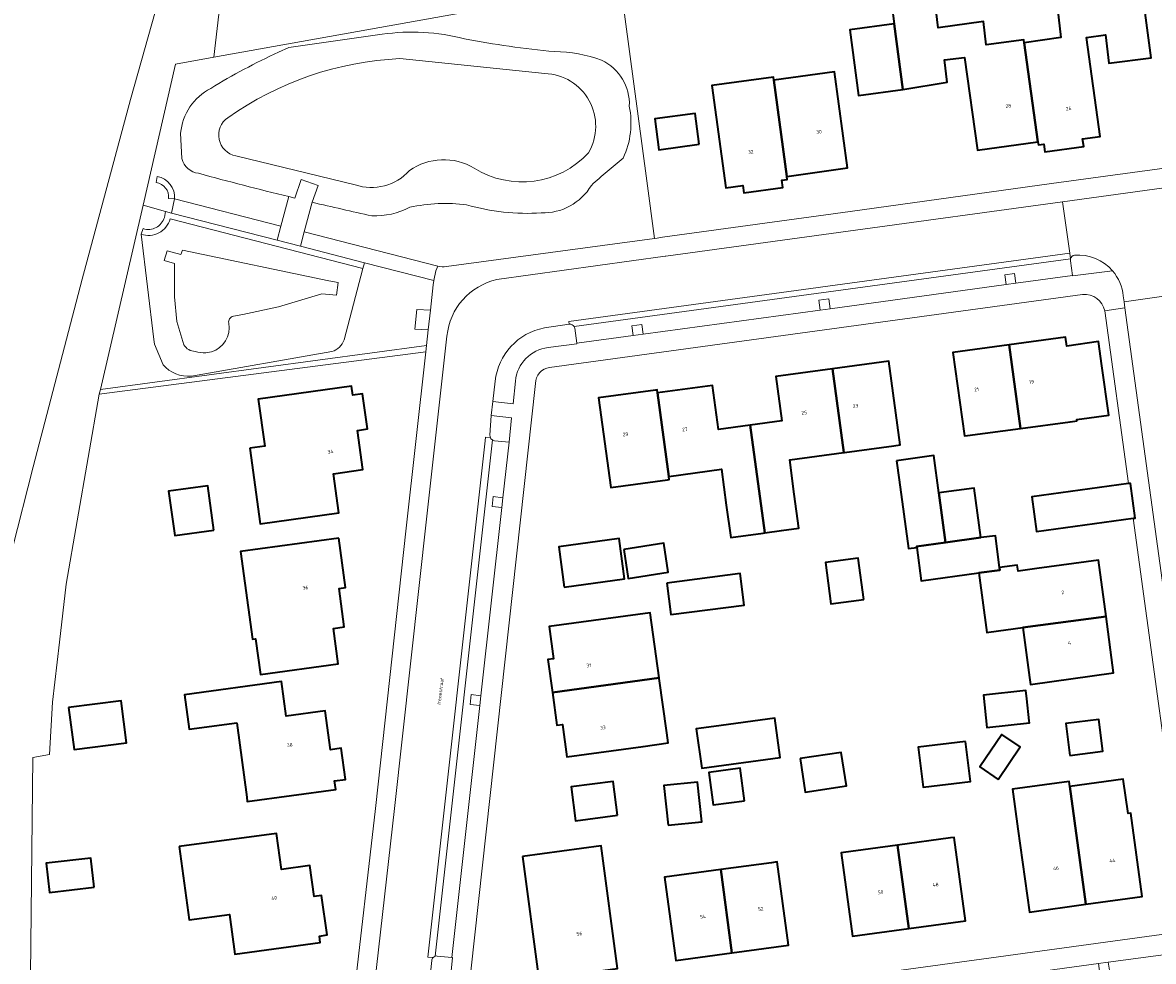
# Model space of a CAD drawing. Header units: metres. Extents: x 201541 to 204988, y 387833 to 394342.
# Tile 144 of 214: x 203054 to 203168, y 391896 to 391991. Entities that reach past the tile are written whole.
import ezdxf
from ezdxf.enums import TextEntityAlignment as Align

# ---------------------------------------------------------------- set-up
doc = ezdxf.new("R2010")
doc.units = ezdxf.units.M
doc.layers.get('Defpoints').update_dxf_attribs({"lineweight": 25})
for name, color, linetype, lineweight in [('B-WE-GR-BEPLANTING_CULTUUR_BODEMBEDEKKER-GV', 90, 'Continuous', 18), ('B-WE-GR-BOOMTEELT-GV', 110, 'Continuous', 13), ('B-WE-GR-GROENVOORZIENING-GV', 80, 'Continuous', 18), ('B-WE-GR-HOUTWAL-GV', 40, 'Continuous', 13), ('B-WE-IE-TERREINAFSCHEIDING_KUNSTMATIG_HEKWERK-G', 20, 'IE-TERREINAFSCHEIDING-KUNSTMATIG', 18), ('B-WE-OG-BEBOUWING-GV', 7, 'Continuous', 35), ('B-WE-OG-BEBOUWING-T18', 10, 'Continuous', 18), ('B-WE-OG-TERREIN_CULTUURSCHEIDING-GV', 7, 'Continuous', 18), ('B-WE-OG-TERREIN_ERF-GV', 7, 'Continuous', 18), ('B-WE-OG-WATER-GV', 130, 'Continuous', 18), ('B-WE-OG-WATER_SLOOT-GV', 120, 'Continuous', 18), ('B-WE-VH-ONVERHARD-GV', 252, 'Continuous', 18), ('B-WE-VH-VERHARDING_ASFALT-GV', 252, 'Continuous', 18), ('B-WE-VH-VERHARDING_BETONSTRAATSTEEN-GV', 252, 'Continuous', 18), ('B-WE-VH-VERHARDING_HALFVERHARDING-GV', 252, 'Continuous', 18), ('B-WE-VH-VERHARDING_OPEN-GV', 252, 'Continuous', 18), ('B-WE-VH-VERHARDING_TEGEL-GV', 252, 'Continuous', 18)]:
    doc.layers.add(name, color=color, linetype=linetype, lineweight=lineweight)
doc.styles.add('NLCS-ISO-M200-T18', font='NLCS-ISO.ttf', dxfattribs={"height": 0.36})
doc.linetypes.add('IE-TERREINAFSCHEIDING-KUNSTMATIG', pattern='A,4,[82,NLCS.SHX,S=0.75,R=90,X=0,Y=0],4,-2', length=10)

msp = doc.modelspace()

# ---------------------------------------------------------------- linework, layer by layer
at = {"layer": 'B-WE-GR-BEPLANTING_CULTUUR_BODEMBEDEKKER-GV'}
for points in [[(203159.896, 391967.249), (203159.879, 391967.147), (203159.881, 391967.044), (203160.085, 391965.572), (203160.09, 391965.54), (203164.132, 391966.05)], [(203109.387, 391960.666), (203109.362, 391960.662), (203106.858, 391960.298)], [(203107.23, 391958.32), (203110.145, 391958.705), (203110.138, 391958.75), (203109.922, 391960.261), (203109.901, 391960.346), (203109.864, 391960.426)], [(203101.911, 391954.928), (203101.664, 391952.873), (203103.716, 391952.646), (203103.939, 391954.946)], [(203095.511, 391896.543), (203095.273, 391894.348), (203097.329, 391894.122), (203097.594, 391896.849), (203097.539, 391896.854)], [(203097.539, 391896.854), (203096.061, 391896.995), (203095.957, 391896.996), (203095.856, 391896.976)]]:
    msp.add_lwpolyline(points, dxfattribs=at)
for points in [[(203160.299, 391967.632, 0.2799113), (203159.896, 391967.249)], [(203164.132, 391966.05, 0.2395094), (203160.299, 391967.632)], [(203106.858, 391960.298, 0.331947), (203101.911, 391954.928)], [(203109.864, 391960.426, 0.2994995), (203109.387, 391960.666)], [(203103.939, 391954.946, -0.3482526), (203107.23, 391958.32)], [(203095.634, 391896.833, 0.1667141), (203095.511, 391896.543)], [(203095.856, 391896.976, 0.1397043), (203095.634, 391896.833)]]:
    msp.add_lwpolyline(points, format="xyb", dxfattribs=at)
msp.add_lwpolyline([(203101.641, 391949.022), (203101.822, 391948.925), (203103.31, 391948.768), (203103.562, 391951.244), (203101.51, 391951.47), (203101.378, 391949.473), (203101.442, 391949.232), (203101.473, 391949.112)], close=True, dxfattribs=at)
at = {"layer": 'B-WE-GR-BOOMTEELT-GV'}
for points in [[(203077.416, 392020.837), (203073.534, 391987.584), (203114.543, 391994.927)], [(203039.183, 391830.452), (203045.69, 391884.51), (203053.216, 391937.974), (203055.32, 391946.292), (203060.269, 391965.195), (203065.137, 391983.303), (203068.044, 391993.604)]]:
    msp.add_lwpolyline(points, dxfattribs=at)
at = {"layer": 'B-WE-GR-GROENVOORZIENING-GV'}
for points in [[(203067.825, 391975.541), (203067.732, 391974.949)], [(203068.984, 391973.347), (203069.582, 391973.294)], [(203069.131, 391971.287), (203088.577, 391966.276), (203088.727, 391966.857), (203082.266, 391968.522), (203079.917, 391969.127), (203069.281, 391971.868), (203068.683, 391972.022), (203068.552, 391971.442)], [(203066.408, 391970.305), (203066.211, 391969.739)]]:
    msp.add_lwpolyline(points, dxfattribs=at)
for points in [[(203069.582, 391973.294, 0.395609), (203067.825, 391975.541)], [(203067.732, 391974.949, -0.3959111), (203068.984, 391973.347)], [(203066.211, 391969.739, 0.4355691), (203069.131, 391971.287)], [(203068.552, 391971.442, -0.4350162), (203066.408, 391970.305)]]:
    msp.add_lwpolyline(points, format="xyb", dxfattribs=at)
msp.add_lwpolyline([(203062.108, 391954.086), (203061.997, 391953.604), (203094.906, 391957.885), (203094.978, 391958.525)], close=True, dxfattribs=at)
at = {"layer": 'B-WE-GR-HOUTWAL-GV'}
for points in [[(203050.462, 391833.653), (203048.992, 391838.398), (203048.35, 391838.266), (203050.774, 391857.722), (203053.161, 391875.141), (203053.263, 391880.572), (203054.256, 391888.698), (203055.024, 391891.958), (203055.309, 391917.006), (203056.97, 391917.301), (203057.293, 391922.581), (203057.976, 391928.614), (203058.659, 391934.477), (203061.997, 391953.604), (203062.108, 391954.086), (203066.403, 391972.659), (203069.682, 391986.894), (203073.534, 391987.584), (203077.416, 392020.837)], [(203068.044, 391993.604), (203065.137, 391983.303), (203060.269, 391965.195), (203055.32, 391946.292), (203053.216, 391937.974), (203045.69, 391884.51), (203039.183, 391830.452)]]:
    msp.add_lwpolyline(points, dxfattribs=at)
at = {"layer": 'B-WE-IE-TERREINAFSCHEIDING_KUNSTMATIG_HEKWERK-G'}
for points in [[(203117.187, 391975.132), (203114.575, 391994.693)], [(203061.997, 391953.604), (203094.906, 391957.885)], [(203061.997, 391953.604), (203058.659, 391934.477), (203057.976, 391928.614), (203057.293, 391922.581), (203056.97, 391917.301), (203055.309, 391917.006), (203055.024, 391891.958), (203054.256, 391888.698), (203053.263, 391880.572), (203053.161, 391875.141)]]:
    msp.add_lwpolyline(points, dxfattribs=at)
at = {"layer": 'B-WE-OG-BEBOUWING-GV'}
for points in [[(203155.236, 391989.046), (203155.195, 391989.344), (203151.403, 391988.824), (203151.112, 391991.181), (203146.557, 391990.557), (203146.216, 391993.349), (203145.182, 391993.209), (203141.876, 391992.762), (203142.104, 391990.94), (203143.005, 391984.321), (203147.476, 391985.071), (203147.183, 391987.31), (203149.216, 391987.564), (203150.507, 391978.196), (203156.616, 391979.038)], [(203156.616, 391979.038), (203156.657, 391978.742), (203157.201, 391978.816), (203157.307, 391978.05), (203161.224, 391978.586), (203161.119, 391979.353), (203162.876, 391979.593), (203161.51, 391989.57), (203163.41, 391989.846), (203163.751, 391986.966), (203168.016, 391987.527), (203167.209, 391993.591), (203158.579, 391992.481), (203158.932, 391989.553), (203155.236, 391989.046)], [(203142.104, 391990.94), (203137.635, 391990.332), (203138.536, 391983.713), (203143.005, 391984.321)], [(203131.302, 391975.571), (203129.981, 391985.279), (203129.941, 391985.576), (203123.737, 391984.732), (203125.139, 391974.432), (203126.874, 391974.666), (203126.976, 391973.904), (203130.912, 391974.435), (203130.81, 391975.197), (203131.344, 391975.269)], [(203129.981, 391985.279), (203131.302, 391975.571), (203137.409, 391976.417), (203136.09, 391986.11)], [(203122.47, 391978.801), (203122.058, 391981.893), (203118.003, 391981.353), (203118.414, 391978.261)], [(203160.565, 391950.941), (203160.549, 391951.052), (203163.749, 391951.494), (203163.059, 391956.487), (203162.724, 391958.914), (203159.525, 391958.472), (203159.403, 391959.354), (203153.719, 391958.585), (203154.857, 391950.169), (203159.867, 391950.847)], [(203154.857, 391950.169), (203153.719, 391958.585), (203148.035, 391957.817), (203149.197, 391949.404), (203149.497, 391949.444)], [(203135.892, 391956.169), (203137.036, 391947.738), (203137.117, 391947.749), (203142.101, 391948.425), (203142.734, 391948.511), (203141.589, 391956.942)], [(203137.036, 391947.738), (203135.892, 391956.169), (203130.195, 391955.396), (203130.8, 391950.937), (203127.608, 391950.504), (203129.083, 391939.635), (203130.774, 391939.865), (203132.523, 391940.102), (203132.056, 391943.537), (203131.586, 391946.999)], [(203077.181, 391948.171), (203078.223, 391940.561), (203086.149, 391941.647), (203085.607, 391945.605), (203088.57, 391946.011), (203088.028, 391949.974), (203089.018, 391950.11), (203088.532, 391953.662), (203087.541, 391953.526), (203087.419, 391954.418), (203078.016, 391953.13), (203078.667, 391948.374)], [(203119.39, 391945.32), (203118.258, 391953.738), (203118.216, 391954.045), (203118.053, 391954.023), (203112.331, 391953.248), (203113.555, 391944.219), (203119.276, 391944.998), (203119.431, 391945.019)], [(203118.258, 391953.738), (203119.39, 391945.32), (203124.709, 391946.059), (203125.199, 391942.447), (203125.643, 391939.168), (203128.921, 391939.613), (203129.083, 391939.635), (203127.608, 391950.504), (203124.416, 391950.071), (203123.817, 391954.492)], [(203142.355, 391946.914), (203142.617, 391944.989), (203143.557, 391938.067), (203144.399, 391938.181), (203144.386, 391938.278), (203147.309, 391938.675), (203146.631, 391943.668), (203146.121, 391947.425)], [(203073.548, 391939.92), (203072.936, 391944.384), (203068.986, 391943.845), (203069.596, 391939.379)], [(203166.206, 391941.106), (203166.42, 391941.135), (203165.947, 391944.632), (203165.728, 391944.603), (203155.99, 391943.286), (203156.463, 391939.789)], [(203147.309, 391938.675), (203150.867, 391939.158), (203150.189, 391944.151), (203146.631, 391943.668)], [(203086.125, 391939.113), (203076.221, 391937.771), (203077.437, 391928.925), (203077.754, 391928.968), (203078.248, 391925.372), (203086.083, 391926.449), (203085.595, 391930.018), (203086.695, 391930.17), (203086.16, 391934.045), (203086.814, 391934.136)], [(203108.865, 391934.164), (203114.94, 391934.992), (203114.384, 391939.074), (203108.309, 391938.247)], [(203114.855, 391937.958), (203115.319, 391935.047), (203119.349, 391935.689), (203118.886, 391938.6)], [(203147.309, 391938.675), (203144.386, 391938.278), (203144.399, 391938.181), (203144.857, 391934.812), (203150.647, 391935.597), (203152.781, 391935.887), (203152.744, 391936.162), (203152.318, 391939.355), (203150.867, 391939.158)], [(203139.051, 391932.93), (203138.486, 391937.092), (203135.185, 391936.643), (203135.75, 391932.481)], [(203155.105, 391930.098), (203163.474, 391931.215), (203162.714, 391936.905), (203156.514, 391936.04), (203154.604, 391935.778), (203154.521, 391936.377), (203152.744, 391936.162), (203152.781, 391935.887), (203150.647, 391935.597), (203151.459, 391929.612), (203151.665, 391929.639)], [(203119.193, 391934.58), (203119.607, 391931.402), (203127.008, 391932.366), (203126.593, 391935.544)], [(203107.673, 391923.568), (203118.434, 391925.045), (203117.536, 391931.587), (203107.327, 391930.206), (203107.775, 391926.946), (203107.22, 391926.87)], [(203163.474, 391931.215), (203155.105, 391930.098), (203155.777, 391925.065), (203155.871, 391924.364), (203164.234, 391925.526)], [(203118.434, 391925.045), (203107.673, 391923.568), (203108.126, 391920.265), (203108.681, 391920.341), (203109.128, 391917.082), (203116.818, 391918.123), (203119.338, 391918.464), (203119.199, 391919.478), (203118.446, 391924.957)], [(203075.844, 391920.505), (203076.853, 391912.994), (203076.913, 391912.553), (203085.837, 391913.765), (203085.718, 391914.64), (203086.808, 391914.788), (203086.381, 391917.928), (203085.292, 391917.78), (203084.757, 391921.716), (203080.827, 391921.182), (203080.355, 391924.654), (203070.6, 391923.329), (203071.066, 391919.863)], [(203155.726, 391920.707), (203155.487, 391922.927), (203155.399, 391923.741), (203151.122, 391923.28), (203151.473, 391920.023), (203155.75, 391920.484)], [(203058.906, 391922.038), (203059.447, 391917.817), (203064.731, 391918.494), (203064.19, 391922.715)], [(203123.936, 391920.119), (203122.172, 391919.88), (203122.716, 391915.917), (203130.644, 391916.99), (203130.099, 391920.953)], [(203159.838, 391917.21), (203163.141, 391917.624), (203162.739, 391920.832), (203159.435, 391920.417)], [(203152.599, 391914.798), (203154.817, 391918.069), (203152.972, 391919.32), (203150.754, 391916.049)], [(203149.302, 391918.629), (203144.54, 391918.042), (203145.038, 391914.001), (203149.8, 391914.588)], [(203132.633, 391916.885), (203133.147, 391913.524), (203137.307, 391914.16), (203136.793, 391917.521)], [(203127.043, 391912.636), (203126.606, 391915.922), (203123.445, 391915.501), (203123.883, 391912.215)], [(203160.29, 391910.607), (203161.443, 391902.212), (203167.132, 391902.993), (203165.981, 391911.388), (203165.697, 391911.349), (203165.219, 391914.833), (203159.811, 391914.095)], [(203114.234, 391911.178), (203113.79, 391914.597), (203109.567, 391914.049), (203110.011, 391910.63)], [(203119.327, 391910.173), (203122.718, 391910.522), (203122.306, 391914.522), (203118.915, 391914.173)], [(203161.443, 391902.212), (203160.29, 391910.607), (203159.811, 391914.095), (203159.745, 391914.578), (203154.055, 391913.796), (203154.599, 391909.825), (203155.749, 391901.43)], [(203070.036, 391908.016), (203071.04, 391900.634), (203075.118, 391901.19), (203075.662, 391897.196), (203084.27, 391898.37), (203084.183, 391899.009), (203084.95, 391899.114), (203084.408, 391903.091), (203083.641, 391902.986), (203083.216, 391906.106), (203080.369, 391905.718), (203079.874, 391909.355)], [(203142.466, 391908.173), (203143.608, 391899.778), (203149.304, 391900.553), (203148.161, 391908.948), (203147.788, 391908.897)], [(203104.643, 391907.039), (203106.287, 391894.665), (203114.229, 391895.724), (203112.585, 391908.098)], [(203143.608, 391899.778), (203142.466, 391908.173), (203137.026, 391907.433), (203136.771, 391907.398), (203137.913, 391899.003)], [(203061.484, 391903.924), (203061.142, 391906.869), (203056.636, 391906.345), (203056.978, 391903.401)], [(203125.772, 391897.316), (203124.644, 391905.709), (203118.956, 391904.945), (203120.108, 391896.555)], [(203124.644, 391905.709), (203125.772, 391897.316), (203131.484, 391898.083), (203130.332, 391906.473), (203129.757, 391906.396)]]:
    msp.add_lwpolyline(points, close=True, dxfattribs=at)
at = {"layer": 'B-WE-OG-TERREIN_CULTUURSCHEIDING-GV'}
for points in [[(203096.991, 391966.49), (203117.96, 391969.322), (203117.187, 391975.132), (203114.575, 391994.693), (203114.543, 391994.927), (203073.534, 391987.584), (203069.682, 391986.894), (203066.403, 391972.659)], [(203080.059, 391988.089), (203081.092, 391988.563), (203090.493, 391989.89)], [(203070.306, 391977.364), (203070.189, 391979.924)], [(203067.732, 391974.949), (203067.825, 391975.541)], [(203066.403, 391972.659), (203068.683, 391972.022), (203069.281, 391971.868), (203069.582, 391973.294), (203080.301, 391970.563), (203081.092, 391973.53)], [(203069.582, 391973.294), (203068.984, 391973.347)], [(203083.451, 391972.963), (203082.65, 391969.965), (203096.12, 391966.533)], [(203068.552, 391971.442), (203068.683, 391972.022), (203066.403, 391972.659), (203062.108, 391954.086), (203094.978, 391958.525), (203095.156, 391960.114)], [(203068.418, 391956.583), (203067.566, 391958.651), (203067.494, 391959.124), (203066.211, 391969.739), (203066.408, 391970.305)], [(203095.156, 391960.114), (203093.808, 391960.176), (203093.987, 391962.137), (203095.378, 391962.098), (203095.663, 391964.644), (203095.716, 391965.065), (203088.727, 391966.857), (203088.577, 391966.276), (203086.668, 391959.089)], [(203085.452, 391957.92), (203071.293, 391955.45)]]:
    msp.add_lwpolyline(points, dxfattribs=at)
for points in [[(203090.493, 391989.89, -0.1017886), (203098.795, 391989.427)], [(203098.795, 391989.427, 0.0226956), (203107.877, 391988.143)], [(203073.229, 391984.443, -0.0288866), (203080.059, 391988.089)], [(203107.877, 391988.143, -0.0899211), (203112.63, 391987.266)], [(203112.63, 391987.266, -0.3032455), (203115.422, 391982.644)], [(203070.189, 391979.924, -0.2552316), (203073.229, 391984.443)], [(203115.422, 391982.644, -0.160781), (203114.806, 391977.421)], [(203071.99, 391975.879, -0.3139894), (203070.306, 391977.364)], [(203114.806, 391977.421, 0.0142086), (203111.594, 391974.658)], [(203067.825, 391975.541, -0.395609), (203069.582, 391973.294)], [(203081.092, 391973.53, -0.0065211), (203071.99, 391975.879)], [(203068.984, 391973.347, 0.3959111), (203067.732, 391974.949)], [(203111.594, 391974.658, -0.2722392), (203106.549, 391971.889)], [(203089.478, 391971.592, -0.0045106), (203083.451, 391972.963)], [(203099.021, 391972.708, 0.0857983), (203093.284, 391972.452)], [(203093.284, 391972.452, -0.1320905), (203089.478, 391971.592)], [(203106.549, 391971.889, -0.0872531), (203099.021, 391972.708)], [(203066.408, 391970.305, 0.4350162), (203068.552, 391971.442)], [(203096.12, 391966.533, 0.1342846), (203096.991, 391966.49)], [(203086.668, 391959.089, -0.2343814), (203085.452, 391957.92)], [(203071.293, 391955.45, -0.2412687), (203068.418, 391956.583)]]:
    msp.add_lwpolyline(points, format="xyb", dxfattribs=at)
at = {"layer": 'B-WE-OG-TERREIN_ERF-GV'}
for points in [[(203114.575, 391994.693), (203117.187, 391975.132), (203117.96, 391969.322), (203118.231, 391969.359), (203118.758, 391969.431), (203137.69, 391972.036), (203157.977, 391974.838), (203187.166, 391978.803), (203208.032, 391981.673), (203224.329, 391983.553), (203224.731, 391983.599), (203224.764, 391983.253), (203230.775, 391983.993), (203236.679, 391984.72), (203236.669, 391984.762), (203243.694, 391985.687), (203276.083, 391990.142), (203311.581, 391994.989)], [(203167.209, 391993.591), (203168.016, 391987.527), (203163.751, 391986.966), (203163.41, 391989.846), (203161.51, 391989.57), (203162.876, 391979.593), (203161.119, 391979.353), (203161.224, 391978.586), (203157.307, 391978.05), (203157.201, 391978.816), (203156.657, 391978.742), (203156.616, 391979.038), (203150.507, 391978.196), (203149.216, 391987.564), (203147.183, 391987.31), (203147.476, 391985.071), (203143.005, 391984.321), (203138.536, 391983.713), (203137.635, 391990.332), (203142.104, 391990.94), (203141.876, 391992.762)], [(203146.216, 391993.349), (203146.557, 391990.557), (203151.112, 391991.181), (203151.403, 391988.824), (203155.195, 391989.344), (203155.236, 391989.046), (203158.932, 391989.553), (203158.579, 391992.481)], [(203161.119, 391963.663), (203107.389, 391956.316)], [(203171.619, 391901.532), (203166.206, 391941.106), (203156.463, 391939.789), (203155.99, 391943.286), (203165.728, 391944.603), (203163.348, 391962.003)], [(203090.174, 391848.559), (203089.175, 391855.836), (203088.752, 391859.009), (203086.96, 391858.766), (203086.016, 391865.585), (203087.839, 391865.852), (203086.781, 391873.786), (203086.424, 391877.399), (203086.363, 391878.352), (203086.333, 391879.346), (203086.409, 391880.931), (203087.583, 391892.322), (203089.824, 391911.876), (203092.913, 391940.102), (203094.906, 391957.885), (203061.997, 391953.604), (203058.659, 391934.477), (203057.976, 391928.614), (203057.293, 391922.581), (203056.97, 391917.301), (203055.309, 391917.006), (203055.024, 391891.958), (203054.256, 391888.698)], [(203105.956, 391954.691), (203099.089, 391892.093)], [(203101.369, 391889.909), (203132.054, 391894.086), (203170.036, 391899.301)]]:
    msp.add_lwpolyline(points, dxfattribs=at)
for points in [[(203129.981, 391985.279), (203136.09, 391986.11), (203137.409, 391976.417), (203131.302, 391975.571), (203131.344, 391975.269), (203130.81, 391975.197), (203130.912, 391974.435), (203126.976, 391973.904), (203126.874, 391974.666), (203125.139, 391974.432), (203123.737, 391984.732), (203129.941, 391985.576)], [(203122.47, 391978.801), (203118.414, 391978.261), (203118.003, 391981.353), (203122.058, 391981.893)], [(203160.549, 391951.052), (203160.565, 391950.941), (203159.867, 391950.847), (203154.857, 391950.169), (203149.497, 391949.444), (203149.197, 391949.404), (203148.035, 391957.817), (203153.719, 391958.585), (203159.403, 391959.354), (203159.525, 391958.472), (203162.724, 391958.914), (203163.059, 391956.487), (203163.749, 391951.494)], [(203123.817, 391954.492), (203124.416, 391950.071), (203127.608, 391950.504), (203130.8, 391950.937), (203130.195, 391955.396), (203135.892, 391956.169), (203141.589, 391956.942), (203142.734, 391948.511), (203142.101, 391948.425), (203137.117, 391947.749), (203137.036, 391947.738), (203131.586, 391946.999), (203132.056, 391943.537), (203132.523, 391940.102), (203130.774, 391939.865), (203129.083, 391939.635), (203128.921, 391939.613), (203125.643, 391939.168), (203125.199, 391942.447), (203124.709, 391946.059), (203119.39, 391945.32), (203119.431, 391945.019), (203119.276, 391944.998), (203113.555, 391944.219), (203112.331, 391953.248), (203118.053, 391954.023), (203118.216, 391954.045), (203118.258, 391953.738)], [(203077.181, 391948.171), (203078.667, 391948.374), (203078.016, 391953.13), (203087.419, 391954.418), (203087.541, 391953.526), (203088.532, 391953.662), (203089.018, 391950.11), (203088.028, 391949.974), (203088.57, 391946.011), (203085.607, 391945.605), (203086.149, 391941.647), (203078.223, 391940.561)], [(203155.777, 391925.065), (203155.105, 391930.098), (203151.665, 391929.639), (203151.459, 391929.612), (203150.647, 391935.597), (203144.857, 391934.812), (203144.399, 391938.181), (203143.557, 391938.067), (203142.617, 391944.989), (203142.355, 391946.914), (203146.121, 391947.425), (203146.631, 391943.668), (203150.189, 391944.151), (203150.867, 391939.158), (203152.318, 391939.355), (203152.744, 391936.162), (203154.521, 391936.377), (203154.604, 391935.778), (203156.514, 391936.04), (203162.714, 391936.905), (203163.474, 391931.215), (203164.234, 391925.526), (203155.871, 391924.364)], [(203072.936, 391944.384), (203073.548, 391939.92), (203069.596, 391939.379), (203068.986, 391943.845)], [(203086.125, 391939.113), (203086.814, 391934.136), (203086.16, 391934.045), (203086.695, 391930.17), (203085.595, 391930.018), (203086.083, 391926.449), (203078.248, 391925.372), (203077.754, 391928.968), (203077.437, 391928.925), (203076.221, 391937.771)], [(203108.865, 391934.164), (203108.309, 391938.247), (203114.384, 391939.074), (203114.94, 391934.992)], [(203119.349, 391935.689), (203115.319, 391935.047), (203114.855, 391937.958), (203118.886, 391938.6)], [(203135.75, 391932.481), (203135.185, 391936.643), (203138.486, 391937.092), (203139.051, 391932.93)], [(203119.193, 391934.58), (203126.593, 391935.544), (203127.008, 391932.366), (203119.607, 391931.402)], [(203118.434, 391925.045), (203118.446, 391924.957), (203119.199, 391919.478), (203119.338, 391918.464), (203116.818, 391918.123), (203109.128, 391917.082), (203108.681, 391920.341), (203108.126, 391920.265), (203107.673, 391923.568), (203107.22, 391926.87), (203107.775, 391926.946), (203107.327, 391930.206), (203117.536, 391931.587)], [(203075.844, 391920.505), (203071.066, 391919.863), (203070.6, 391923.329), (203080.355, 391924.654), (203080.827, 391921.182), (203084.757, 391921.716), (203085.292, 391917.78), (203086.381, 391917.928), (203086.808, 391914.788), (203085.718, 391914.64), (203085.837, 391913.765), (203076.913, 391912.553), (203076.853, 391912.994)], [(203155.487, 391922.927), (203155.726, 391920.707), (203155.75, 391920.484), (203151.473, 391920.023), (203151.122, 391923.28), (203155.399, 391923.741)], [(203058.906, 391922.038), (203064.19, 391922.715), (203064.731, 391918.494), (203059.447, 391917.817)], [(203123.936, 391920.119), (203130.099, 391920.953), (203130.644, 391916.99), (203122.716, 391915.917), (203122.172, 391919.88)], [(203159.838, 391917.21), (203159.435, 391920.417), (203162.739, 391920.832), (203163.141, 391917.624)], [(203152.599, 391914.798), (203150.754, 391916.049), (203152.972, 391919.32), (203154.817, 391918.069)], [(203149.302, 391918.629), (203149.8, 391914.588), (203145.038, 391914.001), (203144.54, 391918.042)], [(203132.633, 391916.885), (203136.793, 391917.521), (203137.307, 391914.16), (203133.147, 391913.524)], [(203126.606, 391915.922), (203127.043, 391912.636), (203123.883, 391912.215), (203123.445, 391915.501)], [(203165.697, 391911.349), (203165.981, 391911.388), (203167.132, 391902.993), (203161.443, 391902.212), (203155.749, 391901.43), (203154.599, 391909.825), (203154.055, 391913.796), (203159.745, 391914.578), (203159.811, 391914.095), (203165.219, 391914.833)], [(203114.234, 391911.178), (203110.011, 391910.63), (203109.567, 391914.049), (203113.79, 391914.597)], [(203119.327, 391910.173), (203118.915, 391914.173), (203122.306, 391914.522), (203122.718, 391910.522)], [(203071.04, 391900.634), (203070.036, 391908.016), (203079.874, 391909.355), (203080.369, 391905.718), (203083.216, 391906.106), (203083.641, 391902.986), (203084.408, 391903.091), (203084.95, 391899.114), (203084.183, 391899.009), (203084.27, 391898.37), (203075.662, 391897.196), (203075.118, 391901.19)], [(203142.466, 391908.173), (203147.788, 391908.897), (203148.161, 391908.948), (203149.304, 391900.553), (203143.608, 391899.778), (203137.913, 391899.003), (203136.771, 391907.398), (203137.026, 391907.433)], [(203104.643, 391907.039), (203112.585, 391908.098), (203114.229, 391895.724), (203106.287, 391894.665)], [(203061.484, 391903.924), (203056.978, 391903.401), (203056.636, 391906.345), (203061.142, 391906.869)], [(203125.772, 391897.316), (203120.108, 391896.555), (203118.956, 391904.945), (203124.644, 391905.709), (203129.757, 391906.396), (203130.332, 391906.473), (203131.484, 391898.083)]]:
    msp.add_lwpolyline(points, close=True, dxfattribs=at)
for points in [[(203163.348, 391962.003, 0.3814805), (203161.119, 391963.663)], [(203107.389, 391956.316, 0.3644995), (203105.956, 391954.691)]]:
    msp.add_lwpolyline(points, format="xyb", dxfattribs=at)
at = {"layer": 'B-WE-OG-WATER-GV'}
for points in [[(203092.286, 391987.437, 0.1432809), (203074.958, 391981.486)], [(203111.297, 391977.939, 0.5702736), (203106.905, 391985.932)], [(203074.958, 391981.486, 0.6677327), (203075.76, 391977.64)], [(203099.784, 391976.403, 0.3620133), (203111.297, 391977.939)], [(203093.258, 391976.152, -0.2965038), (203099.784, 391976.403)], [(203087.8, 391974.71, 0.2950088), (203093.258, 391976.152)], [(203075.038, 391960.782, -0.4226112), (203075.513, 391961.471)], [(203073.293, 391957.876, 0.3863901), (203075.038, 391960.782)], [(203070.527, 391958.592, 0.2714636), (203071.672, 391957.936)], [(203071.672, 391957.936, 0.1047427), (203072.734, 391957.801)]]:
    msp.add_lwpolyline(points, format="xyb", dxfattribs=at)
for points in [[(203106.905, 391985.932), (203092.286, 391987.437)], [(203075.76, 391977.64), (203087.8, 391974.71)], [(203075.513, 391961.471), (203076.464, 391961.633), (203080.056, 391962.437), (203084.441, 391963.739), (203085.892, 391963.602), (203086.086, 391964.864), (203085.123, 391965.03), (203070.388, 391968.123), (203070.198, 391967.693), (203068.848, 391968.052), (203068.523, 391967.092), (203069.56, 391966.805), (203069.568, 391963.414), (203069.822, 391960.947), (203070.527, 391958.592)], [(203072.734, 391957.801), (203073.293, 391957.876)]]:
    msp.add_lwpolyline(points, dxfattribs=at)
at = {"layer": 'B-WE-OG-WATER_SLOOT-GV'}
for points in [[(203090.493, 391989.89), (203081.092, 391988.563), (203080.059, 391988.089)], [(203092.286, 391987.437), (203106.905, 391985.932)], [(203070.189, 391979.924), (203070.306, 391977.364)], [(203087.8, 391974.71), (203075.76, 391977.64)], [(203081.092, 391973.53), (203081.722, 391973.377), (203082.346, 391975.249), (203084.047, 391974.646), (203083.451, 391972.963)], [(203086.668, 391959.089), (203088.577, 391966.276), (203069.131, 391971.287)], [(203066.211, 391969.739), (203067.494, 391959.124), (203067.566, 391958.651), (203068.418, 391956.583)], [(203070.527, 391958.592), (203069.822, 391960.947), (203069.568, 391963.414), (203069.56, 391966.805), (203068.523, 391967.092), (203068.848, 391968.052), (203070.198, 391967.693), (203070.388, 391968.123), (203085.123, 391965.03), (203086.086, 391964.864), (203085.892, 391963.602), (203084.441, 391963.739), (203080.056, 391962.437), (203076.464, 391961.633), (203075.513, 391961.471)], [(203071.293, 391955.45), (203085.452, 391957.92)], [(203073.293, 391957.876), (203072.734, 391957.801)]]:
    msp.add_lwpolyline(points, dxfattribs=at)
for points in [[(203098.795, 391989.427, 0.1017886), (203090.493, 391989.89)], [(203107.877, 391988.143, -0.0226956), (203098.795, 391989.427)], [(203080.059, 391988.089, 0.0288866), (203073.229, 391984.443)], [(203112.63, 391987.266, 0.0899211), (203107.877, 391988.143)], [(203074.958, 391981.486, -0.1432809), (203092.286, 391987.437)], [(203115.422, 391982.644, 0.3032455), (203112.63, 391987.266)], [(203106.905, 391985.932, -0.5702736), (203111.297, 391977.939)], [(203073.229, 391984.443, 0.2552316), (203070.189, 391979.924)], [(203114.806, 391977.421, 0.160781), (203115.422, 391982.644)], [(203075.76, 391977.64, -0.6677327), (203074.958, 391981.486)], [(203070.306, 391977.364, 0.3139894), (203071.99, 391975.879)], [(203111.297, 391977.939, -0.3620133), (203099.784, 391976.403)], [(203111.594, 391974.658, -0.0142086), (203114.806, 391977.421)], [(203099.784, 391976.403, 0.2965038), (203093.258, 391976.152)], [(203071.99, 391975.879, 0.0065211), (203081.092, 391973.53)], [(203093.258, 391976.152, -0.2950088), (203087.8, 391974.71)], [(203106.549, 391971.889, 0.2722392), (203111.594, 391974.658)], [(203083.451, 391972.963, 0.0045106), (203089.478, 391971.592)], [(203093.284, 391972.452, -0.0857983), (203099.021, 391972.708)], [(203089.478, 391971.592, 0.1320905), (203093.284, 391972.452)], [(203099.021, 391972.708, 0.0872531), (203106.549, 391971.889)], [(203069.131, 391971.287, -0.4355691), (203066.211, 391969.739)], [(203075.513, 391961.471, 0.4226112), (203075.038, 391960.782)], [(203075.038, 391960.782, -0.3863901), (203073.293, 391957.876)], [(203085.452, 391957.92, 0.2343814), (203086.668, 391959.089)], [(203071.672, 391957.936, -0.2714636), (203070.527, 391958.592)], [(203072.734, 391957.801, -0.1047427), (203071.672, 391957.936)], [(203068.418, 391956.583, 0.2412687), (203071.293, 391955.45)]]:
    msp.add_lwpolyline(points, format="xyb", dxfattribs=at)
at = {"layer": 'B-WE-VH-ONVERHARD-GV'}
for points in [[(203153.405, 391964.66), (203154.396, 391964.795), (203154.257, 391965.796), (203153.267, 391965.659)], [(203135.662, 391962.236), (203135.526, 391963.221), (203134.536, 391963.084), (203134.672, 391962.101)], [(203115.818, 391959.526), (203116.809, 391959.661), (203116.672, 391960.652), (203115.681, 391960.515)], [(203102.689, 391943.178), (203101.699, 391943.293), (203101.584, 391942.3), (203102.578, 391942.184)], [(203099.368, 391922.346), (203100.36, 391922.231), (203100.471, 391923.225), (203099.484, 391923.34)]]:
    msp.add_lwpolyline(points, close=True, dxfattribs=at)
at = {"layer": 'B-WE-VH-VERHARDING_ASFALT-GV'}
for points in [[(203106.858, 391960.298), (203109.362, 391960.662), (203109.321, 391960.959), (203159.813, 391967.845), (203159.099, 391972.992), (203137.479, 391970.053), (203119.12, 391967.542), (203119.046, 391967.532)], [(203119.046, 391967.532), (203102.08, 391965.164)], [(203097.041, 391959.482), (203095.007, 391941.334), (203091.766, 391911.845), (203089.528, 391892.275), (203088.359, 391881.295)], [(203095.634, 391896.833), (203095.117, 391896.89), (203100.898, 391948.901), (203100.941, 391949.287), (203101.442, 391949.232), (203101.378, 391949.473), (203101.51, 391951.47), (203101.664, 391952.873), (203101.911, 391954.928)], [(203094.153, 391882.971), (203095.016, 391891.229), (203095.142, 391893.155), (203095.273, 391894.348), (203095.511, 391896.543)]]:
    msp.add_lwpolyline(points, dxfattribs=at)
for points in [[(203102.08, 391965.164, 0.3250629), (203097.041, 391959.482)], [(203101.911, 391954.928, -0.331947), (203106.858, 391960.298)], [(203095.511, 391896.543, -0.1667141), (203095.634, 391896.833)]]:
    msp.add_lwpolyline(points, format="xyb", dxfattribs=at)
msp.add_lwpolyline([(203165.379, 391962.311), (203173.657, 391901.775), (203173.884, 391900.115), (203179.308, 391900.858), (203179.304, 391900.878), (203179.093, 391902.424), (203170.789, 391963.132), (203170.709, 391963.715), (203165.293, 391962.939)], close=True, dxfattribs=at)
at = {"layer": 'B-WE-VH-VERHARDING_BETONSTRAATSTEEN-GV'}
for points in [[(203079.917, 391969.127), (203082.266, 391968.522), (203082.65, 391969.965), (203083.451, 391972.963), (203084.047, 391974.646), (203082.346, 391975.249), (203081.722, 391973.377), (203081.092, 391973.53), (203080.301, 391970.563)], [(203159.896, 391967.249), (203109.864, 391960.426), (203109.901, 391960.346), (203109.922, 391960.261), (203110.138, 391958.75), (203115.818, 391959.526), (203115.681, 391960.515), (203116.672, 391960.652), (203116.809, 391959.661), (203134.672, 391962.101), (203134.536, 391963.084), (203135.526, 391963.221), (203135.662, 391962.236), (203153.405, 391964.66), (203153.267, 391965.659), (203154.257, 391965.796), (203154.396, 391964.795), (203160.085, 391965.572), (203159.881, 391967.044), (203159.879, 391967.147)], [(203103.31, 391948.768), (203101.822, 391948.925), (203101.641, 391949.022), (203095.856, 391896.976), (203095.957, 391896.996), (203096.061, 391896.995), (203097.539, 391896.854), (203100.36, 391922.231), (203099.368, 391922.346), (203099.484, 391923.34), (203100.471, 391923.225), (203102.578, 391942.184), (203101.584, 391942.3), (203101.699, 391943.293), (203102.689, 391943.178)]]:
    msp.add_lwpolyline(points, close=True, dxfattribs=at)
for points in [[(203174.7, 391969.316), (203174.739, 391969.321), (203174.674, 391969.817), (203173.983, 391975.06), (203159.099, 391972.992), (203159.813, 391967.845), (203159.896, 391967.249)], [(203109.864, 391960.426), (203159.896, 391967.249), (203159.813, 391967.845), (203109.321, 391960.959), (203109.362, 391960.662), (203109.387, 391960.666)], [(203165.212, 391963.529), (203165.293, 391962.939), (203170.709, 391963.715), (203170.615, 391964.4)], [(203095.856, 391896.976), (203101.641, 391949.022), (203101.473, 391949.112), (203101.442, 391949.232), (203100.941, 391949.287), (203100.898, 391948.901), (203095.117, 391896.89), (203095.634, 391896.833)], [(203169.488, 391897.155), (203163.706, 391896.364), (203163.843, 391895.373), (203162.852, 391895.236), (203162.715, 391896.229), (203144.875, 391893.79), (203145.012, 391892.802), (203144.021, 391892.665), (203143.884, 391893.654), (203131.858, 391892.01), (203127.102, 391891.358), (203127.239, 391890.366), (203126.248, 391890.229), (203126.111, 391891.222), (203108.897, 391888.861), (203109.033, 391887.872), (203108.043, 391887.735), (203107.906, 391888.726), (203102.818, 391888.028), (203102.995, 391886.55), (203103.004, 391886.445), (203102.989, 391886.34), (203132.088, 391890.331), (203169.709, 391895.475)]]:
    msp.add_lwpolyline(points, dxfattribs=at)
for points in [[(203159.896, 391967.249, -0.2799113), (203160.299, 391967.632)], [(203160.299, 391967.632, -0.2395094), (203164.132, 391966.05)], [(203164.132, 391966.05, -0.1530617), (203165.212, 391963.529)], [(203109.387, 391960.666, -0.2994995), (203109.864, 391960.426)], [(203095.634, 391896.833, -0.1397043), (203095.856, 391896.976)]]:
    msp.add_lwpolyline(points, format="xyb", dxfattribs=at)
at = {"layer": 'B-WE-VH-VERHARDING_HALFVERHARDING-GV'}
for points in [[(203069.582, 391973.294), (203069.281, 391971.868), (203079.917, 391969.127), (203080.301, 391970.563)], [(203095.716, 391965.065), (203095.922, 391966.047), (203096.12, 391966.533), (203082.65, 391969.965), (203082.266, 391968.522), (203088.727, 391966.857)]]:
    msp.add_lwpolyline(points, close=True, dxfattribs=at)
at = {"layer": 'B-WE-VH-VERHARDING_OPEN-GV'}
msp.add_lwpolyline([(203095.156, 391960.114), (203095.378, 391962.098), (203093.987, 391962.137), (203093.808, 391960.176)], close=True, dxfattribs=at)
at = {"layer": 'B-WE-VH-VERHARDING_TEGEL-GV'}
for points in [[(203102.08, 391965.164), (203119.046, 391967.532), (203119.12, 391967.542), (203137.479, 391970.053), (203159.099, 391972.992), (203173.983, 391975.06), (203187.566, 391976.894), (203208.269, 391979.693), (203223.994, 391981.799), (203230.875, 391982.697), (203230.775, 391983.993), (203224.764, 391983.253), (203224.731, 391983.599), (203224.329, 391983.553), (203208.032, 391981.673), (203187.166, 391978.803), (203157.977, 391974.838), (203137.69, 391972.036), (203118.758, 391969.431), (203118.231, 391969.359), (203117.96, 391969.322), (203096.991, 391966.49)], [(203096.12, 391966.533), (203095.922, 391966.047), (203095.716, 391965.065), (203095.663, 391964.644), (203095.378, 391962.098), (203095.156, 391960.114), (203094.978, 391958.525), (203094.906, 391957.885)], [(203164.132, 391966.05), (203160.09, 391965.54), (203160.085, 391965.572), (203154.396, 391964.795), (203153.405, 391964.66), (203135.662, 391962.236), (203134.672, 391962.101), (203116.809, 391959.661), (203115.818, 391959.526), (203110.138, 391958.75), (203110.145, 391958.705), (203107.23, 391958.32)], [(203107.389, 391956.316), (203161.119, 391963.663)], [(203163.348, 391962.003), (203165.379, 391962.311), (203165.293, 391962.939), (203165.212, 391963.529)], [(203088.359, 391881.295), (203089.528, 391892.275), (203091.766, 391911.845), (203095.007, 391941.334), (203097.041, 391959.482)], [(203094.906, 391957.885), (203092.913, 391940.102), (203089.824, 391911.876), (203087.583, 391892.322), (203086.409, 391880.931), (203086.333, 391879.346), (203086.363, 391878.352), (203086.424, 391877.399), (203086.781, 391873.786), (203087.839, 391865.852), (203088.752, 391859.009), (203089.175, 391855.836), (203090.174, 391848.559), (203092.183, 391848.567), (203090.919, 391857.479), (203088.697, 391874.338), (203088.538, 391875.862), (203088.392, 391877.342)], [(203103.939, 391954.946), (203103.716, 391952.646), (203101.664, 391952.873), (203101.51, 391951.47), (203103.562, 391951.244), (203103.31, 391948.768), (203102.689, 391943.178), (203102.578, 391942.184), (203100.471, 391923.225), (203100.36, 391922.231), (203097.539, 391896.854), (203097.594, 391896.849), (203097.329, 391894.122), (203095.273, 391894.348), (203095.142, 391893.155), (203097.188, 391892.931), (203097.118, 391892.337)], [(203099.089, 391892.093), (203105.956, 391954.691)], [(203170.036, 391899.301), (203132.054, 391894.086), (203101.369, 391889.909), (203101.659, 391887.954), (203102.809, 391888.103), (203102.818, 391888.028), (203107.906, 391888.726), (203108.897, 391888.861), (203126.111, 391891.222), (203127.102, 391891.358), (203131.858, 391892.01), (203143.884, 391893.654), (203144.875, 391893.79), (203162.715, 391896.229), (203163.706, 391896.364), (203169.488, 391897.155), (203169.68, 391895.675)]]:
    msp.add_lwpolyline(points, dxfattribs=at)
for points in [[(203096.991, 391966.49, -0.1342846), (203096.12, 391966.533)], [(203165.212, 391963.529, 0.1530617), (203164.132, 391966.05)], [(203097.041, 391959.482, -0.3250629), (203102.08, 391965.164)], [(203161.119, 391963.663, -0.3814805), (203163.348, 391962.003)], [(203107.23, 391958.32, 0.3482526), (203103.939, 391954.946)], [(203105.956, 391954.691, -0.3644995), (203107.389, 391956.316)]]:
    msp.add_lwpolyline(points, format="xyb", dxfattribs=at)
msp.add_lwpolyline([(203171.619, 391901.532), (203173.657, 391901.775), (203165.379, 391962.311), (203163.348, 391962.003), (203165.728, 391944.603), (203165.947, 391944.632), (203166.42, 391941.135), (203166.206, 391941.106)], close=True, dxfattribs=at)

# ---------------------------------------------------------------- texts
at = {"layer": 'B-WE-OG-BEBOUWING-T18', "style": 'NLCS-ISO-M200-T18'}
for s, rotation, p in [('28', 7.8, (203153.626, 391982.664)), ('26', 7.7, (203159.708, 391982.416)), ('30', 7.8, (203134.542, 391980.058)), ('32', 7.6, (203127.661, 391978.033)), ('19', 7.7, (203155.966, 391954.853)), ('21', 7.6, (203150.42, 391954.103)), ('23', 7.7, (203138.221, 391952.448)), ('25', 7.7, (203133.039, 391951.745)), ('27', 7.7, (203121.012, 391950.075)), ('29', 7.7, (203115.04, 391949.578)), ('34', 7.8, (203085.293, 391947.828)), ('36', 7.8, (203082.779, 391934.116)), ('2', 7.6, (203159.114, 391933.645)), ('4', 7.6, (203159.794, 391928.554)), ('31', 7.8, (203111.337, 391926.287)), ('33', 7.8, (203112.762, 391920.021)), ('38', 7.7, (203081.189, 391918.268)), ('44', 7.8, (203164.107, 391906.615)), ('46', 7.8, (203158.435, 391905.836)), ('48', 7.7, (203146.298, 391904.181)), ('50', 7.7, (203140.755, 391903.427)), ('40', 7.7, (203079.624, 391902.841)), ('54', 7.6, (203122.839, 391900.958)), ('52', 7.6, (203128.669, 391901.741)), ('56', 7.6, (203110.389, 391899.247))]:
    msp.add_text(s, height=0.36, rotation=rotation, dxfattribs=at).set_placement(p, align=Align.MIDDLE)
at = {"layer": 'Defpoints', "color": 250, "style": 'NLCS-ISO-M200-T18'}
msp.add_text('Irenestraat', height=0.36, rotation=83.1, dxfattribs=at).set_placement((203096.378, 391923.681), align=Align.MIDDLE)

doc.saveas('drawing.dxf')
